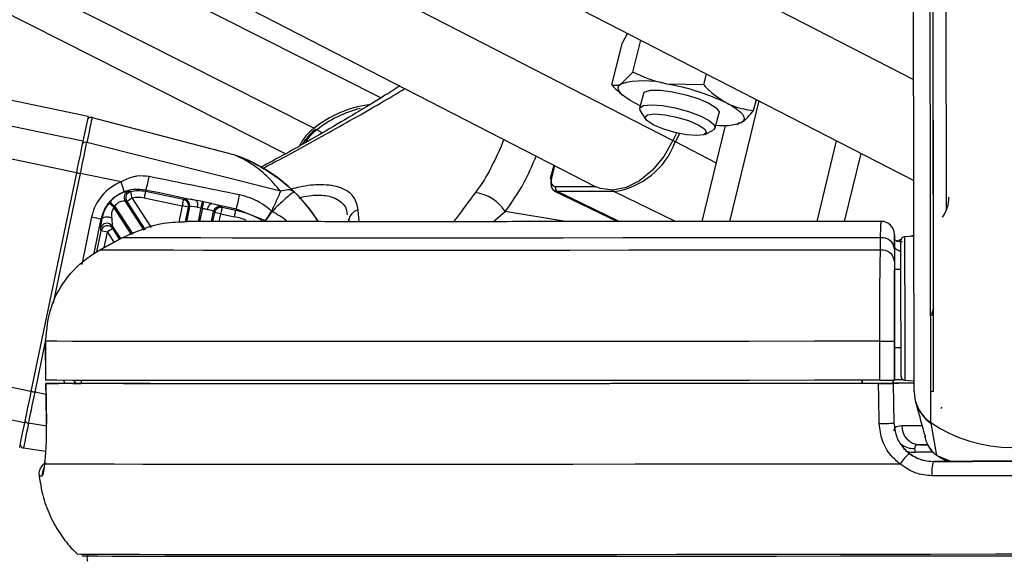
# Model space of a CAD drawing. Header units: millimetres. Extents: x 1471 to 17407, y 627 to 16320.
# Tile 22 of 74: x 6160 to 6311, y 5708 to 5791. Entities that reach past the tile are written whole.
import ezdxf

# ---------------------------------------------------------------- set-up
doc = ezdxf.new("R2010")
doc.units = ezdxf.units.MM
doc.header["$LTSCALE"] = 2
doc.layers.add('COMPONENT_GEOMETRY', color=7, linetype='Continuous')
doc.styles.add('SLDTEXTSTYLE0', font='TXT', dxfattribs={"width": 0.75})
doc.dimstyles.new('SLDDIMSTYLE0', dxfattribs={"dimtxt": 100, "dimasz": 6.604, "dimexe": 0, "dimexo": 0.0625, "dimgap": 25, "dimtad": 0, "dimtih": 1, "dimtoh": 1, "dimdec": 1, "dimrnd": 1e-09, "dimzin": 12, "dimdsep": 46, "dimtxsty": 'SLDTEXTSTYLE0', "dimsah": 1, "dimcen": 0.09, "dimadec": 0, "dimazin": 3, "dimtfac": 1, "dimtdec": 1, "dimtofl": 0, "dimtmove": 0, "dimatfit": 3, "dimfxl": 1, "dimfrac": 2, "dimtolj": 1, "dimtzin": 12, "dimarcsym": 0})

# ---------------------------------------------------------------- blocks, each defined once
blk = doc.blocks.new('_D_6')
at = {"layer": 'COMPONENT_GEOMETRY', "color": 7}
for p, q in [((7620.39, 5900.55), (7620.39, 3831.64)), ((7420.32, 3811.33), (7389.85, 3811.33)), ((7389.85, 3811.33), (7389.85, 3652.58)), ((7820.46, 3811.33), (7850.93, 3811.33)), ((7850.93, 3811.33), (7850.93, 3652.58)), ((7389.85, 3652.58), (7420.32, 3652.58)), ((7850.93, 3652.58), (7820.46, 3652.58)), ((7620.39, 1434.05), (7620.39, 3502.96)), ((3768.31, 1434.05), (7626.74, 1434.05))]:
    blk.add_line(p, q, dxfattribs=at)
for points in [[(7620.39, 5900.55), (7619.37, 5893.95), (7621.4, 5893.95)], [(7620.39, 1434.05), (7621.4, 1440.65), (7619.37, 1440.65)]]:
    blk.add_solid(points, dxfattribs=at)
at = {"layer": 'COMPONENT_GEOMETRY', "color": 7, "char_height": 100, "attachment_point": 1, "style": 'SLDTEXTSTYLE0'}
for s, insert in [('7\'3.92"', (7420.32, 3781.48)), ('2233.3', (7417.19, 3631.87))]:
    blk.add_mtext(s, dxfattribs=dict(at, insert=insert))

msp = doc.modelspace()

# ---------------------------------------------------------------- linework, layer by layer
at = {"color": 8, "linetype": 'Continuous', "lineweight": 25}
for p, q in [((6160.66, 5729.38), (5336.56, 5900.55)), ((6161.66, 5734.2), (5360.76, 5900.55)), ((6168.65, 5767.83), (5529.66, 5900.55)), ((6169.65, 5772.66), (5553.89, 5900.55)), ((6200.8, 5770.73), (5943.61, 5900.55)), ((6205.2, 5774.66), (5955.79, 5900.55)), ((6011.77, 5900.55), (6260.41, 5772.78)), ((6067.14, 5900.55), (6297.48, 5782.18)), ((6300.13, 5729.38), (6299.94, 5869.12)), ((6206.48, 5773.95), (6205.63, 5774.42)), ((6267.12, 5769.32), (6260.81, 5772.57)), ((6242.24, 5768.92), (6241.74, 5767.01)), ((6165.12, 5747.75), (6169.26, 5767.7)), ((6202.21, 5764.86), (6201.94, 5765.07)), ((6242.4, 5765.69), (6248.52, 5765.69)), ((6252.16, 5760.3), (6242.66, 5764.92)), ((6260.82, 5760.31), (6251.34, 5764.92)), ((6176.39, 5763.39), (6179.23, 5759.06)), ((6180.21, 5759.4), (6177.23, 5763.94)), ((6177.15, 5758.34), (6174.42, 5762.51)), ((6174.54, 5762.65), (6177.33, 5758.4)), ((6184.91, 5762.73), (6184.39, 5760.21)), ((6185.42, 5760.28), (6185.89, 5762.53)), ((6187.42, 5760.33), (6187.85, 5762.41)), ((6188.03, 5762.38), (6187.61, 5760.33)), ((6212.15, 5760.3), (6211.99, 5762.08)), ((6232.82, 5760.3), (6234.64, 5761.85)), ((6243.89, 5760.3), (6234.64, 5761.85)), ((6170.99, 5761.04), (6169.48, 5753.73)), ((6171.37, 5755.43), (6172.48, 5760.73)), ((6189.88, 5761.7), (6189.59, 5760.32)), ((6190.61, 5760.32), (6190.86, 5761.49)), ((6172.43, 5758.89), (6171.76, 5755.66)), ((6175.3, 5757.63), (6174.24, 5759.24)), ((6172.92, 5756.32), (6173.41, 5758.69)), ((6173.41, 5758.69), (6174.42, 5757.14)), ((6295.53, 5757.48), (6295.08, 5757.32)), ((6162.28, 5734.07), (6163.9, 5741.86)), ((6168.44, 5735.68), (6168.55, 5735.42)), ((6163.97, 5733.72), (6162.28, 5734.07)), ((6164.05, 5728.83), (6161.28, 5729.28)), ((6300.47, 5724.82), (6297.69, 5724.82)), ((6301.07, 5724.33), (6303.31, 5723.43)), ((6301.73, 5724), (6301.07, 5724.33))]:
    msp.add_line(p, q, dxfattribs=at)
at = {"color": 7, "linetype": 'Continuous', "lineweight": 25}
for p, q in [((6170.44, 5776.49), (5573.15, 5900.55)), ((6215.5, 5779.34), (5975.37, 5900.55)), ((5986.1, 5900.55), (6248.56, 5765.68)), ((6036.9, 5900.55), (6297.5, 5766.63)), ((6297.55, 5734.2), (6297.34, 5884.84)), ((6300.55, 5734.22), (6300.37, 5867.43)), ((6300.52, 5757.22), (6300.37, 5867.43)), ((6302.51, 5762.04), (6302.37, 5863.76)), ((6253.43, 5789.28), (6252.7, 5787.85)), ((6251.02, 5781.33), (6252.7, 5787.85)), ((6254.26, 5783.3), (6255.52, 5788.21)), ((6254.26, 5783.3), (6252.43, 5781.47)), ((6265.17, 5781.33), (6265.6, 5783.02)), ((6252.16, 5780.24), (6252.72, 5779.75)), ((6255.91, 5780.01), (6255.32, 5777.73)), ((6265.17, 5781.33), (6259.5, 5781.47)), ((6255.42, 5778.14), (6254.65, 5778.51)), ((6269.18, 5760.32), (6273.69, 5778.87)), ((6272.84, 5777.38), (6273.28, 5779.08)), ((6255.41, 5777.34), (6256.2, 5776.09)), ((6266.94, 5774.75), (6267.53, 5777.02)), ((6171.05, 5776.33), (6192.83, 5770.61)), ((6270.48, 5775.5), (6271.01, 5775.56)), ((6260.97, 5773.92), (6260.41, 5772.78)), ((6264.93, 5760.31), (6268.53, 5775.1)), ((6265.38, 5773.73), (6266.67, 5774.44)), ((6270.2, 5775.26), (6270.51, 5775.33)), ((6200.05, 5764.97), (6170.26, 5772.5)), ((6261.44, 5773.85), (6260.81, 5772.57)), ((6282.61, 5760.33), (6285.63, 5772.73)), ((6286.86, 5760.33), (6289.4, 5770.79)), ((6242.09, 5769), (6241.56, 5766.95)), ((6168.65, 5767.83), (6161.66, 5734.2)), ((6175.52, 5766.41), (6169.26, 5767.7)), ((6179.33, 5765.21), (6179.27, 5764.92)), ((6185.11, 5763.71), (6179.27, 5764.92)), ((6242.24, 5765.01), (6251.93, 5760.3)), ((6251.34, 5764.92), (6242.66, 5764.92)), ((6179.09, 5759.01), (6176.15, 5763.48)), ((6176.15, 5763.48), (6176.39, 5763.39)), ((6179.07, 5763.94), (6184.91, 5762.73)), ((6185.29, 5763.82), (6185.11, 5763.71)), ((6188.05, 5763.38), (6187.11, 5763.57)), ((6186.06, 5762.64), (6185.58, 5760.29)), ((6185.89, 5762.53), (6186.06, 5762.64)), ((6187.25, 5762.52), (6187.85, 5762.41)), ((6189.44, 5760.32), (6189.76, 5761.87)), ((6189.47, 5763.07), (6193.23, 5762.28)), ((6189.76, 5761.87), (6189.88, 5761.7)), ((6191.06, 5762.47), (6190.94, 5762.64)), ((6193.17, 5762.03), (6191.06, 5762.47)), ((6193.23, 5762.28), (6193.17, 5762.03)), ((6193.23, 5762.28), (6197.71, 5760.48)), ((6198.75, 5761.87), (6198.74, 5761.88)), ((6198.75, 5761.87), (6198.75, 5761.87)), ((6172.48, 5760.73), (6172.55, 5760.72)), ((6190.86, 5761.49), (6192.97, 5761.06)), ((6210.48, 5760.66), (6210.55, 5760.33)), ((6172.36, 5759.27), (6172.43, 5758.89)), ((6174.17, 5759.61), (6175.43, 5757.7)), ((6174.24, 5759.24), (6174.17, 5759.61)), ((6175.67, 5757.83), (6172.21, 5755.93)), ((6172.21, 5755.92), (6175.67, 5757.82)), ((6175.67, 5757.82), (6175.67, 5757.83)), ((6292.38, 5755.92), (6292.38, 5757.82)), ((6294.52, 5756.55), (6294.52, 5758.13)), ((6295.31, 5757.25), (6294.57, 5757.47)), ((6294.84, 5757.29), (6295.75, 5757.2)), ((6295.55, 5757.55), (6295.2, 5757.43)), ((6297.52, 5758.05), (6296.08, 5757.98)), ((6297.55, 5758.22), (6296.95, 5758.02)), ((6172.21, 5755.92), (6172.21, 5755.93)), ((6294.52, 5756.55), (6294.52, 5752.94)), ((6294.52, 5756.08), (6294.52, 5754.18)), ((6295.52, 5752.95), (6294.52, 5752.94)), ((6294.52, 5752.94), (6294.52, 5752.94)), ((6294.55, 5735.94), (6294.53, 5747.04)), ((6163.9, 5741.91), (6163.9, 5735.91)), ((6163.91, 5741.91), (6163.9, 5741.91)), ((6163.92, 5735.91), (6163.91, 5741.91)), ((6292.28, 5735.91), (6292.27, 5741.91)), ((6294.54, 5741.92), (6294.55, 5735.92)), ((6294.54, 5740.94), (6295.54, 5740.95)), ((6294.54, 5740.94), (6294.55, 5735.95)), ((6294.54, 5740.94), (6294.55, 5735.96)), ((6163.9, 5735.91), (6163.92, 5735.91)), ((6163.94, 5735.41), (6164.04, 5729.24)), ((6163.95, 5735.41), (6163.96, 5735.41)), ((6169.39, 5735.42), (6165.93, 5735.42)), ((6168.1, 5735.42), (6169.39, 5735.42)), ((6169.38, 5735.92), (6169.39, 5735.41)), ((6289.55, 5735.92), (6289.55, 5735.42)), ((6289.55, 5735.42), (6289.55, 5735.91)), ((6294.34, 5735.44), (6289.96, 5735.43)), ((6289.96, 5735.42), (6289.96, 5735.43)), ((6289.96, 5735.43), (6289.96, 5735.42)), ((6294.33, 5735.92), (6294.34, 5735.44)), ((6294.34, 5735.45), (6294.33, 5735.92)), ((6294.34, 5735.45), (6294.34, 5735.46)), ((6294.34, 5735.46), (6294.45, 5729.31)), ((6294.34, 5735.44), (6294.34, 5735.42)), ((6294.34, 5735.42), (6294.45, 5729.31)), ((6294.55, 5735.96), (6294.55, 5735.95)), ((6294.55, 5735.94), (6294.55, 5735.92)), ((6296.11, 5735.92), (6297.55, 5735.84)), ((6297.78, 5732.6), (6298.22, 5730.94)), ((6164.05, 5729.24), (6164.04, 5729.24)), ((6294.45, 5729.31), (6294.45, 5729.32)), ((6301.07, 5724.33), (6300.15, 5729.28)), ((6299.13, 5727.63), (6299.15, 5727.56)), ((6299.21, 5727.23), (6299.31, 5726.86)), ((6163.94, 5724.95), (6160.49, 5725.48)), ((6298.37, 5725.97), (6299.69, 5725.98)), ((6297.62, 5725.41), (6297.69, 5724.82)), ((6301.29, 5724.22), (6301.7, 5723.92)), ((6163.77, 5723.02), (6163.77, 5723.34)), ((6300.46, 5723.43), (6300.46, 5723.43))]:
    msp.add_line(p, q, dxfattribs=at)
at = {"color": 7, "linetype": 'Continuous', "lineweight": 25, "flags": 128}
for points in [[(6254.65, 5778.51), (6253.84, 5778.96), (6253.17, 5779.4), (6252.64, 5779.82), (6252.27, 5780.22), (6252.06, 5780.59), (6252.02, 5780.93), (6252.14, 5781.22), (6252.43, 5781.47)], [(6255.91, 5780.01), (6256.14, 5780.29), (6257.05, 5780.53), (6258.53, 5780.53), (6260.38, 5780.29), (6262.4, 5779.83), (6264.34, 5779.22), (6265.96, 5778.51), (6267.07, 5777.81), (6267.53, 5777.2), (6267.53, 5777.02)], [(6268.79, 5778.51), (6269.59, 5778.07), (6270.27, 5777.63), (6270.79, 5777.21), (6271.16, 5776.81), (6271.37, 5776.44), (6271.42, 5776.1), (6271.29, 5775.8), (6271.01, 5775.56)], [(6255.41, 5777.34), (6255.35, 5777.81), (6255.93, 5778.16), (6257.14, 5778.29)], [(6257.14, 5778.29), (6258.84, 5778.16), (6260.8, 5777.81), (6262.81, 5777.26), (6264.62, 5776.6), (6266, 5775.88), (6266.8, 5775.21), (6266.91, 5774.67), (6266.67, 5774.44)], [(6170.44, 5776.49), (6170.44, 5776.49), (6170.39, 5776.24), (6170.24, 5775.51), (6169.99, 5774.3), (6169.65, 5772.66)], [(6171.05, 5776.33), (6171.04, 5776.27), (6171, 5776.08), (6170.94, 5775.77), (6170.85, 5775.35), (6170.74, 5774.8), (6170.6, 5774.14), (6170.44, 5773.38), (6170.26, 5772.5)], [(6257.61, 5776.87), (6259.18, 5776.74), (6261.01, 5776.38), (6262.82, 5775.84), (6264.32, 5775.2), (6265.3, 5774.56), (6265.61, 5774.02), (6265.19, 5773.65), (6264.11, 5773.53), (6262.54, 5773.65), (6260.72, 5774.02), (6258.91, 5774.56), (6257.41, 5775.2), (6256.43, 5775.84), (6256.12, 5776.38), (6256.54, 5776.74), (6257.61, 5776.87)], [(6169.65, 5772.66), (6169.56, 5772.22), (6169.45, 5771.72), (6169.34, 5771.16), (6169.21, 5770.55), (6169.08, 5769.91), (6168.94, 5769.23), (6168.79, 5768.54), (6168.65, 5767.83)], [(6169.26, 5767.7), (6169.41, 5768.41), (6169.55, 5769.1), (6169.69, 5769.77), (6169.83, 5770.41), (6169.95, 5771.01), (6170.07, 5771.57), (6170.17, 5772.07), (6170.26, 5772.5)], [(6260.41, 5772.78), (6259.03, 5770.34), (6257.3, 5768.24), (6255.32, 5766.6), (6253.24, 5765.54), (6251.18, 5765.13), (6249.27, 5765.38), (6248.56, 5765.68)], [(6241.72, 5766.81), (6241.65, 5766.85), (6241.6, 5766.88), (6241.57, 5766.92), (6241.56, 5766.95), (6241.56, 5766.95)], [(6177.23, 5763.94), (6177.19, 5764.12), (6177.15, 5764.3), (6177.12, 5764.47), (6177.09, 5764.61), (6177.06, 5764.73), (6177.04, 5764.83), (6177.03, 5764.89), (6177.02, 5764.91)], [(6179.27, 5764.92), (6179.27, 5764.89), (6179.25, 5764.83), (6179.24, 5764.74), (6179.21, 5764.62), (6179.18, 5764.47), (6179.15, 5764.31), (6179.11, 5764.13), (6179.07, 5763.94)], [(6185.11, 5763.71), (6185.11, 5763.68), (6185.09, 5763.62), (6185.07, 5763.53), (6185.05, 5763.4), (6185.02, 5763.26), (6184.98, 5763.09), (6184.95, 5762.91), (6184.91, 5762.73)], [(6187.85, 5762.41), (6187.89, 5762.59), (6187.92, 5762.76), (6187.95, 5762.92), (6187.98, 5763.06), (6188.01, 5763.18), (6188.03, 5763.28), (6188.04, 5763.35), (6188.05, 5763.38)], [(6188.03, 5762.38), (6188.07, 5762.55), (6188.1, 5762.72), (6188.13, 5762.88), (6188.16, 5763.02), (6188.19, 5763.14), (6188.21, 5763.24), (6188.22, 5763.31), (6188.23, 5763.35)], [(6188.23, 5763.35), (6188.19, 5763.36), (6188.05, 5763.38)], [(6187.85, 5762.41), (6187.99, 5762.39), (6188.03, 5762.38)], [(6188.82, 5762.19), (6188.87, 5762.37), (6188.94, 5762.54), (6189.01, 5762.7), (6189.1, 5762.84), (6189.19, 5762.94), (6189.28, 5763.02), (6189.38, 5763.06), (6189.47, 5763.07)], [(6191.06, 5762.47), (6191.05, 5762.44), (6191.04, 5762.38), (6191.02, 5762.29), (6191, 5762.17), (6190.97, 5762.02), (6190.93, 5761.86), (6190.89, 5761.68), (6190.86, 5761.49)], [(6192.97, 5761.06), (6193.01, 5761.24), (6193.04, 5761.42), (6193.08, 5761.58), (6193.11, 5761.73), (6193.13, 5761.85), (6193.15, 5761.94), (6193.17, 5762), (6193.17, 5762.03)], [(6172.55, 5760.72), (6172.62, 5760.83), (6172.75, 5760.93), (6172.92, 5761), (6173.13, 5761.04), (6173.37, 5761.05), (6173.62, 5761.02), (6173.86, 5760.96), (6174.08, 5760.88)], [(6292.38, 5757.82), (6282.15, 5757.81), (6272.1, 5757.8), (6262.27, 5757.8), (6252.73, 5757.79), (6243.53, 5757.78), (6234.71, 5757.78), (6226.34, 5757.77), (6218.45, 5757.77), (6211.1, 5757.77), (6204.32, 5757.77), (6198.15, 5757.78), (6192.63, 5757.78), (6187.78, 5757.79), (6183.64, 5757.8), (6180.23, 5757.8), (6177.57, 5757.81), (6175.67, 5757.82)], [(6295.53, 5749.07), (6295.52, 5751.64), (6295.52, 5753.89), (6295.52, 5755.67), (6295.52, 5756.85), (6295.52, 5757.36), (6295.52, 5757.38)], [(6292.38, 5755.92), (6282.42, 5755.91), (6272.61, 5755.9), (6263, 5755.89), (6253.65, 5755.89), (6244.6, 5755.88), (6235.89, 5755.88), (6227.58, 5755.87), (6219.7, 5755.87), (6212.29, 5755.87), (6205.39, 5755.87), (6199.04, 5755.87), (6193.27, 5755.88), (6188.1, 5755.88), (6183.57, 5755.89), (6179.7, 5755.89), (6176.5, 5755.9), (6174, 5755.91), (6172.21, 5755.92)], [(6294.53, 5747.04), (6294.53, 5748.2), (6294.53, 5749.31), (6294.53, 5750.33), (6294.53, 5751.22), (6294.52, 5751.95), (6294.52, 5752.49), (6294.52, 5752.83), (6294.52, 5752.94)], [(6295.52, 5752.95), (6295.52, 5753.28), (6295.52, 5753.55)], [(6295.54, 5736.52), (6295.54, 5736.73), (6295.54, 5737.63), (6295.54, 5739.16), (6295.54, 5741.22), (6295.54, 5743.68), (6295.53, 5746.35), (6295.53, 5749.07)], [(6292.27, 5741.91), (6282.16, 5741.9), (6272.19, 5741.89), (6262.41, 5741.88), (6252.86, 5741.88), (6243.59, 5741.87), (6234.65, 5741.86), (6226.07, 5741.86), (6217.89, 5741.86), (6210.16, 5741.86), (6202.91, 5741.86), (6196.17, 5741.86), (6189.97, 5741.86), (6184.34, 5741.86), (6179.32, 5741.87), (6174.92, 5741.88), (6171.16, 5741.88), (6168.07, 5741.89), (6165.65, 5741.9), (6163.91, 5741.91)], [(6295.54, 5740.35), (6295.54, 5740.49), (6295.54, 5740.95)], [(6292.28, 5735.91), (6282.16, 5735.9), (6272.2, 5735.89), (6262.41, 5735.88), (6252.87, 5735.88), (6243.6, 5735.87), (6234.66, 5735.86), (6226.08, 5735.86), (6217.9, 5735.86), (6210.17, 5735.86), (6202.91, 5735.86), (6196.17, 5735.86), (6189.98, 5735.86), (6184.35, 5735.86), (6179.33, 5735.87), (6174.93, 5735.88), (6171.17, 5735.88), (6168.07, 5735.89), (6165.65, 5735.9), (6163.92, 5735.91)], [(6164.05, 5729.24), (6163.99, 5733.24), (6163.95, 5735.41)], [(6292.06, 5735.41), (6281.42, 5735.4), (6270.94, 5735.39), (6260.67, 5735.38), (6250.68, 5735.37), (6241, 5735.37), (6231.7, 5735.36), (6222.81, 5735.36), (6214.39, 5735.36), (6206.48, 5735.36), (6199.12, 5735.36), (6192.35, 5735.36), (6186.2, 5735.36), (6180.71, 5735.37), (6175.9, 5735.37), (6171.8, 5735.38), (6168.43, 5735.39), (6165.81, 5735.4), (6163.95, 5735.41)], [(6289.96, 5735.42), (6279.9, 5735.41), (6270.01, 5735.4), (6260.33, 5735.39), (6250.9, 5735.38), (6241.78, 5735.37), (6233, 5735.37), (6224.61, 5735.37), (6216.65, 5735.36), (6209.17, 5735.36), (6202.19, 5735.36), (6195.75, 5735.37), (6189.88, 5735.37), (6184.62, 5735.37), (6179.98, 5735.38), (6175.99, 5735.39), (6172.67, 5735.4), (6170.04, 5735.41), (6168.1, 5735.42)], [(6292.18, 5729.24), (6292.1, 5733.24), (6292.06, 5735.41)], [(6294.34, 5735.48), (6295.13, 5735.48), (6297.58, 5735.49)], [(6161.66, 5734.2), (6161.51, 5733.49), (6161.37, 5732.8), (6161.23, 5732.13), (6161.09, 5731.48), (6160.97, 5730.88), (6160.85, 5730.32), (6160.75, 5729.82), (6160.66, 5729.38)], [(6161.28, 5729.28), (6161.37, 5729.72), (6161.48, 5730.21), (6161.59, 5730.77), (6161.72, 5731.37), (6161.85, 5732.01), (6161.99, 5732.68), (6162.13, 5733.37), (6162.28, 5734.07)], [(6160.66, 5729.38), (6160.32, 5727.74), (6160.07, 5726.55), (6159.92, 5725.82), (6159.87, 5725.58)], [(6161.28, 5729.28), (6161.1, 5728.41), (6160.94, 5727.65), (6160.81, 5726.99), (6160.69, 5726.45), (6160.6, 5726.03), (6160.54, 5725.72), (6160.5, 5725.54), (6160.49, 5725.48)], [(6299.59, 5725.98), (6299.03, 5725.98), (6298.37, 5725.97)], [(6295.38, 5723.02), (6284.93, 5723.01), (6274.62, 5723), (6264.5, 5722.99), (6254.62, 5722.98), (6245.02, 5722.97), (6235.76, 5722.96), (6226.88, 5722.96), (6218.43, 5722.96), (6210.45, 5722.96), (6202.98, 5722.96), (6196.05, 5722.96), (6189.7, 5722.96), (6183.97, 5722.96), (6178.87, 5722.97), (6174.44, 5722.98), (6170.7, 5722.99), (6167.66, 5723), (6165.35, 5723.01), (6163.77, 5723.02)], [(6300.46, 5723.43), (6303.48, 5723.43), (6306.51, 5723.43), (6309.53, 5723.44), (6312.56, 5723.44), (6315.59, 5723.45), (6318.62, 5723.45), (6321.64, 5723.45), (6324.67, 5723.46)], [(6324.67, 5723.46), (6321.64, 5723.46), (6318.62, 5723.45), (6315.59, 5723.45), (6312.56, 5723.44), (6309.53, 5723.44), (6306.51, 5723.44), (6303.48, 5723.43), (6300.46, 5723.43)], [(6324.83, 5721.24), (6321.77, 5721.24), (6318.7, 5721.23), (6315.64, 5721.23), (6312.57, 5721.22), (6309.5, 5721.22), (6306.43, 5721.21), (6303.36, 5721.21), (6300.3, 5721.21)], [(6320.11, 5709.14), (6310.07, 5709.13), (6300.05, 5709.12), (6290.09, 5709.11), (6280.23, 5709.1), (6270.54, 5709.09), (6261.05, 5709.08), (6251.81, 5709.07), (6242.86, 5709.06), (6234.26, 5709.06), (6226.04, 5709.06), (6218.24, 5709.05), (6210.89, 5709.05), (6204.05, 5709.05), (6197.73, 5709.06), (6191.97, 5709.06), (6186.8, 5709.06), (6182.25, 5709.07), (6178.33, 5709.08), (6175.06, 5709.09), (6172.46, 5709.1), (6170.54, 5709.11), (6169.32, 5709.12), (6168.8, 5709.13), (6168.77, 5709.13)], [(6316.37, 5708.85), (6306.27, 5708.84), (6296.2, 5708.83), (6286.21, 5708.82), (6276.36, 5708.81), (6266.68, 5708.8), (6257.23, 5708.79), (6248.06, 5708.78), (6239.21, 5708.78), (6230.73, 5708.77), (6222.65, 5708.77), (6215.02, 5708.77), (6207.88, 5708.77), (6201.26, 5708.77), (6195.2, 5708.77), (6189.71, 5708.78), (6184.84, 5708.78), (6180.61, 5708.79), (6177.04, 5708.8), (6174.14, 5708.81), (6171.93, 5708.82), (6170.42, 5708.83), (6169.61, 5708.84), (6169.48, 5708.85)]]:
    msp.add_lwpolyline(points, dxfattribs=at)
at = {"color": 8, "linetype": 'Continuous', "lineweight": 25, "flags": 128}
for points in [[(6241.56, 5766.95), (6241.58, 5766.98), (6241.61, 5766.99), (6241.67, 5767.01), (6241.74, 5767.01)], [(6296.08, 5757.98), (6296.08, 5757.96), (6296.09, 5757.42), (6296.09, 5756.17), (6296.09, 5754.29), (6296.09, 5751.91), (6296.1, 5749.19)], [(6296.1, 5749.19), (6296.1, 5746.32), (6296.1, 5743.49), (6296.11, 5740.9), (6296.11, 5738.72), (6296.11, 5737.1), (6296.11, 5736.15), (6296.11, 5735.92)], [(6300.25, 5734.2), (6300.4, 5734.21), (6300.55, 5734.22)], [(6301.67, 5731.55), (6301.75, 5731.68), (6301.84, 5731.81)], [(6295.66, 5728.92), (6296.55, 5728.92), (6297.65, 5728.93), (6298.76, 5728.93)], [(6296.59, 5724.93), (6297.09, 5724.83), (6297.69, 5724.82)]]:
    msp.add_lwpolyline(points, dxfattribs=at)
at = {"color": 7, "linetype": 'Continuous', "lineweight": 25}
for centre, radius, start, end in [((6255.96, 5768.89), 13.07, 74.3063, 105.6937), ((6253.48, 5746.51), 35.47, 64.4415, 80.2408), ((6215.95, 5761.27), 17.17, 97.8874, 128.774), ((6217, 5759.87), 18.46, 104.7376, 128.0081), ((6170.9, 5775.75), 0.6, 75.266, 168.266), ((6268.21, 5783.33), 8.26, 261.912, 289.8126), ((6210.18, 5768.26), 8.11, 127.887, 151.9302), ((6205.48, 5774.23), 0.242, 51.7032, 116.2409), ((6170.07, 5771.97), 0.561, 70.6155, 161.678), ((6249.68, 5776.66), 11.85, 278.0341, 339.8301), ((6191.55, 5765.77), 5, 70.0648, 75.266), ((6193.94, 5887.31), 122.12, 258.0463, 258.3426), ((6166.32, 5762.4), 10.03, 14.6452, 23.5162), ((6168.5, 5769), 11.48, 340.7254, 351.2111), ((6176.99, 5764.03), 1, 104.9586, 212.986), ((6177.24, 5763.93), 1, 102.2984, 212.9665), ((6178.16, 5759.56), 5.47, 78.266, 101.9989), ((6243.04, 5765.48), 0.681, 161.8808, 235.4408), ((6178.16, 5759.55), 5.76, 139.3855, 141.7003), ((5995.45, 5554.16), 274.85, 49.337, 49.545), ((6314.52, 5554.23), 250.65, 123.2129, 123.4413), ((6178.16, 5759.56), 4.47, 78.266, 101.9989), ((6184.9, 5762.73), 1, 348.4475, 78.0845), ((6185.08, 5762.84), 1, 348.4475, 78.0845), ((6186.23, 5762.93), 1.1, 338.4276, 35.9009), ((6182.05, 5766.19), 11.84, 340.747, 351.399), ((6229.13, 5758.28), 6.56, 32.9391, 82.0309), ((6297.7, 5764.04), 5.21, 324.3248, 0.0309), ((6009.45, 5553.99), 265.89, 51.6502, 51.8652), ((6178.16, 5759.55), 4.76, 139.3855, 141.7003), ((6141.65, 5553.31), 213.84, 78.0606, 78.3283), ((6190.74, 5761.66), 1, 78.4464, 168.0856), ((6190.86, 5761.49), 1, 78.4464, 168.0856), ((6190.43, 5748.84), 13.47, 59.6505, 78.266), ((6212.35, 5760.32), 1.8, 101.7466, 179.7495), ((6236.22, 6073.41), 319.11, 258.2055, 258.4773), ((6147.22, 5552.56), 213.44, 78.2036, 78.4716), ((6292.52, 5758.34), 2, 0.0366, 90.299), ((6173.34, 5759.06), 1, 33.8821, 167.6499), ((6173.41, 5758.68), 1, 33.8821, 167.6499), ((6129.77, 5549.76), 213.44, 78.2036, 78.4716), ((6310.4, 5550.29), 249.4, 123.0902, 123.3194), ((6292.62, 5755.93), 1.91, 4.4305, 97.25), ((6296.12, 5757.38), 0.6, 93.077, 180.077), ((6292.62, 5754.03), 1.91, 4.4265, 97.164), ((6292.3, 6181.64), 439.72, 269.9964, 270.2922), ((6296.14, 5736.52), 0.6, 180.077, 267.077), ((6292.3, 6175.64), 439.72, 269.9964, 270.2922), ((6297.77, 5356.19), 379.29, 90.029, 90.5187), ((6296.09, 5609.13), 126.84, 90.0892, 90.697), ((6303.39, 5734.23), 5.84, 180.2646, 236.0385), ((6303.42, 5734.12), 5.84, 195.1197, 235.9386), ((6161.32, 5729.84), 0.561, 174.7892, 265.8794), ((6292.13, 5765), 35.76, 270.0836, 273.7253), ((6298.52, 5728.83), 2.86, 178.174, 266.9501), ((6312.53, 5747.7), 22.12, 235.8922, 304.2619), ((6160.58, 5726.08), 0.6, 168.266, 261.266), ((6301.37, 5719.19), 7.1, 129.775, 147.3861), ((6307.44, 5721.81), 7.16, 166.9415, 184.8132)]:
    msp.add_arc(centre, radius, start, end, dxfattribs=at)
at = {"color": 8, "linetype": 'Continuous', "lineweight": 25}
for centre, radius, start, end in [((6210.37, 5768.27), 7.76, 127.6036, 146.4174), ((6256.33, 5763.76), 9.89, 63.0435, 65.6437), ((6184.73, 5746.97), 25, 32.2941, 70.0648), ((6251.56, 5765.33), 0.467, 206.8273, 242.1705), ((6190.43, 5748.84), 12.47, 69.5275, 78.266), ((6306.3, 5744.83), 6.16, 159.3123, 169.7175), ((6187.91, 5858.26), 126.8, 258.0535, 258.3388), ((6297.46, 5728.54), 3.13, 232.1985, 273.0554), ((6163.34, 5727.34), 6.13, 265.8495, 270.5601), ((6165.39, 5721.43), 2.01, 154.4449, 186.2759)]:
    msp.add_arc(centre, radius, start, end, dxfattribs=at)
at = {"color": 7, "linetype": 'Continuous', "lineweight": 25}
for centre, major_axis, ratio, start_param, end_param in [((6178.22, 5759.54), (5.87, 4.47), 0.99993, 1.29552, 2.286185), ((6243.13, 5766.81), (0.9, 1.79), 0.665803, 1.895436, 3.466232), ((6242.73, 5767.01), (0.64, 1.25), 0.664507, 1.899791, 3.470588), ((6184.73, 5746.98), (-15.94, 19.26), 0.999944, 4.590833, 4.818035), ((6184.73, 5746.96), (19.51, 15.63), 0.999943, 6.178451, 6.404553), ((6188.02, 5763.24), (2.74, -0.57), 0.051092, 1.919265, 3.088958), ((6187.82, 5762.26), (1.76, -0.37), 0.080207, 1.919263, 3.088957), ((6188, 5762.23), (1.76, -0.37), 0.080207, 0.052084, 1.103057), ((6188.2, 5763.2), (2.74, -0.57), 0.051092, 0.052085, 1.103058), ((6173.17, 5763.13), (0.8, 3.88), 0.036816, 2.249904, 3.053072), ((6174.15, 5762.93), (-0.04, 3.33), 0.03363, 2.234336, 3.037504)]:
    msp.add_ellipse(centre, major_axis=major_axis, ratio=ratio, start_param=start_param, end_param=end_param, dxfattribs=at)
at = {"color": 8, "linetype": 'Continuous', "lineweight": 25}
msp.add_ellipse((6173.75, 5738), major_axis=(5.87, 4.47), ratio=0.99993, start_param=2.779209, end_param=2.847382, dxfattribs=at)
at = {"color": 7, "linetype": 'Continuous', "lineweight": 25}
for points, knots in [([(6259.5, 5781.47), (6259.37, 5781.5), (6257.53, 5781.84), (6255.83, 5782.6), (6254.26, 5783.3)], [0, 0, 0, 0, 0.070201, 1, 1, 1, 1]), ([(6218.43, 5781.16), (6217.6, 5780.64), (6214.09, 5778.44), (6207.75, 5774.64), (6201.25, 5770.92), (6197.82, 5769.09), (6197.03, 5768.66)], [0, 0, 0, 0, 0.131293, 0.555651, 0.897304, 1, 1, 1, 1]), ([(6252.43, 5781.47), (6252.39, 5781.45), (6251.84, 5781.13), (6251.42, 5781.23), (6251.02, 5781.33)], [0, 0, 0, 0, 0.070201, 1, 1, 1, 1]), ([(6251.02, 5781.33), (6251.31, 5781.02), (6251.69, 5780.61), (6252.11, 5780.32), (6252.22, 5780.25)], [0, 0, 0, 0, 0.750551, 1, 1, 1, 1]), ([(6265.17, 5781.33), (6265.46, 5781.03), (6266.58, 5779.9), (6267.85, 5779.1), (6268.79, 5778.51)], [0, 0, 0, 0, 0.2575513, 1, 1, 1, 1]), ([(6268.79, 5778.51), (6269.14, 5778.35), (6270.45, 5777.73), (6271.83, 5777.53), (6272.84, 5777.38)], [0, 0, 0, 0, 0.268634, 1, 1, 1, 1]), ([(6271.01, 5775.56), (6271.05, 5775.58), (6271.6, 5775.93), (6272.24, 5776.68), (6272.84, 5777.38)], [0, 0, 0, 0, 0.070201, 1, 1, 1, 1]), ([(6171.05, 5776.32), (6171.03, 5776.33), (6170.96, 5776.36), (6170.89, 5776.35), (6170.84, 5776.34)], [0, 0, 0, 0, 0.346428, 1, 1, 1, 1]), ([(6205.38, 5774.45), (6205.13, 5774.25), (6204.59, 5773.82), (6204.17, 5773.22), (6203.94, 5772.9)], [0, 0, 0, 0, 0.465582, 1, 1, 1, 1]), ([(6203.94, 5772.9), (6203.77, 5772.72), (6203.57, 5772.52), (6203.45, 5772.26), (6203.44, 5772.22)], [0, 0, 0, 0, 0.880951, 1, 1, 1, 1]), ([(6200.05, 5764.97), (6199.37, 5765.79), (6197.97, 5767.44), (6195.61, 5769.26), (6193.68, 5770.26), (6192.88, 5770.58), (6192.84, 5770.6), (6192.83, 5770.61)], [0, 0, 0, 0, 0.290534, 0.587114, 0.890416, 0.958459, 1, 1, 1, 1]), ([(6193.26, 5770.47), (6193.28, 5770.46), (6193.34, 5770.44), (6194.46, 5770.02), (6196.7, 5768.97), (6199.71, 5767.11), (6201.42, 5765.56), (6202.21, 5764.84)], [0, 0, 0, 0, 0.0346159, 0.0965564, 0.4099111, 0.7262729, 1, 1, 1, 1]), ([(6179.84, 5767.24), (6179.21, 5767.31), (6178.38, 5767.39), (6176.91, 5767.1), (6176.12, 5766.71), (6175.52, 5766.41)], [0, 0, 0, 0, 0.4178675, 0.5540042, 1, 1, 1, 1]), ([(6193.75, 5764.41), (6191.4, 5764.89), (6186.77, 5765.83), (6182.13, 5766.78), (6179.84, 5767.24)], [0, 0, 0, 0, 0.506743, 1, 1, 1, 1]), ([(6172.48, 5760.73), (6172.63, 5761.25), (6172.97, 5762.4), (6174.13, 5763.87), (6175.29, 5764.64), (6175.95, 5764.91), (6176.02, 5764.94)], [0, 0, 0, 0, 0.282757, 0.621971, 0.961556, 1, 1, 1, 1]), ([(6176.74, 5765), (6176.68, 5765), (6176.62, 5765), (6176.32, 5764.94), (6175.87, 5764.81), (6175.06, 5764.42), (6174.32, 5763.88), (6173.93, 5763.46), (6173.79, 5763.3)], [0, 0, 0, 0, 0.176851, 0.200728, 0.411181, 0.640898, 0.865876, 1, 1, 1, 1]), ([(6176.02, 5764.94), (6176.49, 5765.09), (6177.57, 5765.43), (6178.69, 5765.29), (6179.33, 5765.21)], [0, 0, 0, 0, 0.429774, 1, 1, 1, 1]), ([(6177.02, 5764.91), (6176.95, 5764.93), (6176.86, 5764.96), (6176.76, 5764.99), (6176.74, 5765)], [0, 0, 0, 0, 0.6987569, 1, 1, 1, 1]), ([(6179.33, 5765.21), (6181.83, 5764.68), (6184.42, 5764.14), (6187.01, 5763.59), (6187.11, 5763.57)], [0, 0, 0, 0, 0.961066, 1, 1, 1, 1]), ([(6200.05, 5764.97), (6199.97, 5764.76), (6199.8, 5764.35), (6199.43, 5763.54), (6199.04, 5762.72), (6198.78, 5762.18), (6198.66, 5761.93)], [0, 0, 0, 0, 0.261822, 0.541742, 0.790389, 1, 1, 1, 1]), ([(6202.21, 5764.84), (6202.12, 5764.82), (6201.95, 5764.79), (6201.2, 5764.18), (6200.42, 5763.49), (6199.66, 5762.77), (6199.09, 5762.2), (6198.75, 5761.87)], [0, 0, 0, 0, 0.2607657, 0.5213425, 0.6697109, 0.806506, 1, 1, 1, 1]), ([(6202.21, 5764.84), (6202.06, 5764.94), (6201.79, 5765.14), (6201.08, 5765.25), (6200.45, 5765.07), (6200.05, 5764.97)], [0, 0, 0, 0, 0.297002, 0.564348, 1, 1, 1, 1]), ([(6202.21, 5764.86), (6202.2, 5764.86), (6202.19, 5764.87), (6202.17, 5764.89), (6202.17, 5764.9)], [0, 0, 0, 0, 0.555811, 1, 1, 1, 1]), ([(6174.54, 5762.65), (6174.61, 5762.75), (6174.78, 5762.99), (6175.02, 5763.18), (6175.32, 5763.36), (6175.65, 5763.48), (6176.02, 5763.51), (6176.11, 5763.49), (6176.15, 5763.48)], [0, 0, 0, 0, 0.126105, 0.309471, 0.335328, 0.559761, 0.7806, 1, 1, 1, 1]), ([(6189.47, 5763.07), (6189.36, 5763.1), (6188.95, 5763.19), (6188.53, 5763.28), (6188.23, 5763.35)], [0, 0, 0, 0, 0.27439, 1, 1, 1, 1]), ([(6198.66, 5761.93), (6198.55, 5762.03), (6197.57, 5762.88), (6195.94, 5763.86), (6194.29, 5764.28), (6193.75, 5764.41)], [0, 0, 0, 0, 0.082284, 0.700826, 1, 1, 1, 1]), ([(6173.64, 5763.12), (6173.41, 5762.79), (6172.91, 5762.07), (6172.65, 5761.22), (6172.56, 5760.76), (6172.55, 5760.72)], [0, 0, 0, 0, 0.433581, 0.948025, 1, 1, 1, 1]), ([(6174.08, 5760.88), (6174.08, 5760.91), (6174.07, 5761.22), (6174.1, 5761.78), (6174.33, 5762.29), (6174.42, 5762.51)], [0, 0, 0, 0, 0.05666, 0.592144, 1, 1, 1, 1]), ([(6188.03, 5762.38), (6188.23, 5762.33), (6188.51, 5762.27), (6188.75, 5762.21), (6188.82, 5762.19)], [0, 0, 0, 0, 0.718824, 1, 1, 1, 1]), ([(6197.71, 5760.48), (6197.72, 5760.49), (6197.74, 5760.5), (6197.8, 5760.6), (6197.9, 5760.74), (6198.02, 5760.92), (6198.16, 5761.14), (6198.32, 5761.39), (6198.49, 5761.66), (6198.61, 5761.84), (6198.66, 5761.93)], [0, 0, 0, 0, 0.124998, 0.249996, 0.374995, 0.499995, 0.624995, 0.749996, 0.874998, 1, 1, 1, 1]), ([(6197.74, 5760.46), (6197.75, 5760.47), (6197.77, 5760.48), (6197.85, 5760.57), (6197.95, 5760.7), (6198.08, 5760.88), (6198.23, 5761.09), (6198.39, 5761.34), (6198.57, 5761.6), (6198.68, 5761.78), (6198.74, 5761.88)], [0, 0, 0, 0, 0.124828, 0.250025, 0.374561, 0.499788, 0.624527, 0.749447, 0.874639, 1, 1, 1, 1]), ([(6197.74, 5760.46), (6197.75, 5760.47), (6197.78, 5760.48), (6197.88, 5760.59), (6198.08, 5760.86), (6198.34, 5761.25), (6198.57, 5761.6), (6198.69, 5761.78), (6198.75, 5761.87)], [0, 0, 0, 0, 0.125404, 0.251009, 0.500013, 0.749024, 0.87463, 1, 1, 1, 1]), ([(6197.75, 5760.45), (6197.76, 5760.46), (6197.78, 5760.47), (6197.86, 5760.56), (6197.96, 5760.69), (6198.09, 5760.87), (6198.24, 5761.09), (6198.41, 5761.33), (6198.58, 5761.6), (6198.69, 5761.78), (6198.75, 5761.87)], [0, 0, 0, 0, 0.125001, 0.250002, 0.375002, 0.500002, 0.625002, 0.750002, 0.875001, 1, 1, 1, 1]), ([(6198.74, 5761.88), (6198.71, 5761.89), (6198.69, 5761.91), (6198.66, 5761.93), (6198.66, 5761.93)], [0, 0, 0, 0, 0.998679, 1, 1, 1, 1]), ([(6175.67, 5757.82), (6177.78, 5758.77), (6181, 5760.2), (6184.48, 5760.27), (6185.68, 5760.3)], [0, 0, 0, 0, 0.6574213, 1, 1, 1, 1]), ([(6292.51, 5760.34), (6291.7, 5760.34), (6287.92, 5760.34), (6281.24, 5760.33), (6272.57, 5760.32), (6264.1, 5760.31), (6255.87, 5760.31), (6247.92, 5760.3), (6240.28, 5760.3), (6233, 5760.3), (6226.11, 5760.29), (6219.64, 5760.29), (6213.63, 5760.29), (6208.11, 5760.3), (6203.11, 5760.3), (6198.64, 5760.3), (6194.74, 5760.31), (6191.41, 5760.32), (6188.71, 5760.32), (6186.76, 5760.33), (6185.99, 5760.34), (6185.68, 5760.34)], [0, 0, 0, 0, 0.015224, 0.070933, 0.126649, 0.182365, 0.238079, 0.293792, 0.349503, 0.405212, 0.460918, 0.516619, 0.572314, 0.628001, 0.683675, 0.739329, 0.794954, 0.850524, 0.905995, 0.96125, 1, 1, 1, 1]), ([(6197.71, 5760.48), (6197.71, 5760.48), (6197.72, 5760.47), (6197.73, 5760.47), (6197.74, 5760.46), (6197.74, 5760.46)], [0, 0, 0, 0, 0.278411, 0.556846, 1, 1, 1, 1]), ([(6197.74, 5760.46), (6197.74, 5760.46), (6197.74, 5760.46), (6197.74, 5760.46), (6197.75, 5760.46), (6197.75, 5760.45)], [0, 0, 0, 0, 0.229793, 0.497221, 1, 1, 1, 1]), ([(6294.52, 5758.13), (6294.52, 5758.27), (6294.52, 5758.56), (6294.52, 5756.92), (6294.52, 5756.08)], [0, 0, 0, 0, 0.485677, 1, 1, 1, 1]), ([(6163.91, 5741.91), (6164.09, 5743.7), (6164.43, 5747.27), (6167.17, 5752.03), (6170.09, 5754.7), (6171.92, 5755.76), (6172.21, 5755.92)], [0, 0, 0, 0, 0.31366, 0.627146, 0.941618, 1, 1, 1, 1]), ([(6292.27, 5741.91), (6292.27, 5743.7), (6292.27, 5747.27), (6292.3, 5752.03), (6292.35, 5754.7), (6292.38, 5755.76), (6292.38, 5755.92)], [0, 0, 0, 0, 0.31366, 0.627146, 0.941618, 1, 1, 1, 1]), ([(6294.52, 5754.18), (6294.52, 5754.03), (6294.52, 5753.11), (6294.53, 5750.77), (6294.53, 5746.61), (6294.54, 5743.48), (6294.54, 5741.92)], [0, 0, 0, 0, 0.058442, 0.373089, 0.686524, 1, 1, 1, 1]), ([(6300.23, 5745.93), (6300.24, 5745.93), (6300.3, 5745.93), (6300.4, 5745.92), (6300.49, 5745.92), (6300.53, 5745.92)], [0, 0, 0, 0, 0.061827, 0.586128, 1, 1, 1, 1]), ([(6163.97, 5735.41), (6164.04, 5735.41), (6164.17, 5735.42), (6164.63, 5735.42), (6165.23, 5735.42), (6165.69, 5735.42), (6165.93, 5735.42)], [0, 0, 0, 0, 0.2461906, 0.4924214, 0.738676, 1, 1, 1, 1]), ([(6292.06, 5735.41), (6292.29, 5735.41), (6292.74, 5735.41), (6293.38, 5735.42), (6293.9, 5735.42), (6294.26, 5735.42), (6294.31, 5735.42), (6294.34, 5735.42)], [0, 0, 0, 0, 0.197556, 0.39511, 0.592696, 0.790302, 1, 1, 1, 1]), ([(6298.22, 5730.94), (6298.26, 5730.81), (6298.34, 5730.52), (6298.38, 5730.37), (6298.41, 5730.28)], [0, 0, 0, 0, 0.442789, 1, 1, 1, 1]), ([(6298.41, 5730.28), (6298.54, 5729.8), (6298.81, 5728.83), (6299.08, 5727.84), (6299.23, 5727.34)], [0, 0, 0, 0, 0.4932571, 1, 1, 1, 1]), ([(6163.77, 5723.02), (6163.82, 5723.43), (6163.93, 5724.42), (6164.06, 5726.57), (6164.06, 5728.35), (6164.05, 5729.24)], [0, 0, 0, 0, 0.260354, 0.63069, 1, 1, 1, 1]), ([(6295.38, 5723.02), (6294.91, 5723.43), (6293.76, 5724.42), (6292.5, 5726.57), (6292.29, 5728.35), (6292.18, 5729.24)], [0, 0, 0, 0, 0.260354, 0.63069, 1, 1, 1, 1]), ([(6294.45, 5729.32), (6294.53, 5728.65), (6294.69, 5727.31), (6295.74, 5725.54), (6297.27, 5724.21), (6298.94, 5723.52), (6300.04, 5723.45), (6300.46, 5723.43)], [0, 0, 0, 0, 0.215288, 0.430555, 0.64649, 0.863795, 1, 1, 1, 1]), ([(6294.45, 5729.31), (6294.53, 5728.65), (6294.69, 5727.31), (6295.62, 5725.7), (6296.47, 5724.96), (6296.82, 5724.65)], [0, 0, 0, 0, 0.370015, 0.740315, 1, 1, 1, 1]), ([(6294.47, 5728.14), (6294.5, 5728.34), (6294.58, 5728.8), (6295.26, 5728.88), (6295.66, 5728.92)], [0, 0, 0, 0, 0.416459, 1, 1, 1, 1]), ([(6298.37, 5725.97), (6298.14, 5725.95), (6297.86, 5725.93), (6297.63, 5725.73), (6297.63, 5725.55), (6297.62, 5725.41)], [0, 0, 0, 0, 0.477795, 0.583752, 1, 1, 1, 1]), ([(6299.76, 5725.84), (6299.8, 5725.75), (6299.95, 5725.37), (6300.29, 5724.95), (6300.62, 5724.71), (6300.71, 5724.65)], [0, 0, 0, 0, 0.1897487, 0.7956309, 1, 1, 1, 1]), ([(6296.82, 5724.65), (6297.4, 5724.28), (6298.52, 5723.58), (6299.83, 5723.48), (6300.46, 5723.43)], [0, 0, 0, 0, 0.5194166, 1, 1, 1, 1]), ([(6301.71, 5723.95), (6301.85, 5723.87), (6302.22, 5723.63), (6302.62, 5723.51), (6302.87, 5723.43)], [0, 0, 0, 0, 0.382141, 1, 1, 1, 1]), ([(6163.93, 5723.19), (6163.89, 5723.17), (6163.7, 5723.08), (6163.35, 5722.77), (6163, 5722.22), (6162.84, 5721.63), (6162.92, 5721.29), (6162.94, 5721.18)], [0, 0, 0, 0, 0.052615, 0.293012, 0.564554, 0.860733, 1, 1, 1, 1]), ([(6163.4, 5721.21), (6163.46, 5721.28), (6163.59, 5721.45), (6163.71, 5722.48), (6163.77, 5723.02)], [0, 0, 0, 0, 0.475859, 1, 1, 1, 1]), ([(6163.77, 5723.34), (6163.76, 5723.26), (6163.71, 5722.82), (6163.66, 5722.43), (6163.6, 5722.18), (6163.61, 5722.22), (6163.61, 5722.22)], [0, 0, 0, 0, 0.124124, 0.669306, 0.973581, 1, 1, 1, 1]), ([(6300.3, 5721.21), (6299.44, 5721.28), (6297.65, 5721.45), (6296.16, 5722.48), (6295.38, 5723.02)], [0, 0, 0, 0, 0.475859, 1, 1, 1, 1]), ([(6162.94, 5721.17), (6163.08, 5720.18), (6163.37, 5718.12), (6164.46, 5715.18), (6165.96, 5712.48), (6167.45, 5710.45), (6168.52, 5709.43), (6168.89, 5709.09)], [0, 0, 0, 0, 0.217803, 0.454287, 0.678342, 0.890737, 1, 1, 1, 1]), ([(6170.46, 5709.07), (6170.43, 5709.03), (6170.33, 5708.89), (6170.26, 5708.58), (6170.28, 5708.26), (6170.38, 5708.1), (6170.4, 5708.06)], [0, 0, 0, 0, 0.140726, 0.478072, 0.852792, 1, 1, 1, 1])]:
    msp.add_open_spline(points, degree=3, knots=knots, dxfattribs=at)
at = {"color": 8, "linetype": 'Continuous', "lineweight": 25}
for points, knots in [([(6197.3, 5768.51), (6198.03, 5768.88), (6201.32, 5770.59), (6207.55, 5774.01), (6214.14, 5777.77), (6217.96, 5780.02), (6219.21, 5780.76)], [0, 0, 0, 0, 0.091137, 0.413324, 0.808519, 1, 1, 1, 1]), ([(6234.44, 5772.93), (6233.37, 5770.5), (6232.09, 5767.55), (6230.34, 5765.18), (6230.04, 5764.78)], [0, 0, 0, 0, 0.828271, 1, 1, 1, 1]), ([(6234.64, 5761.85), (6235.65, 5763.26), (6237.48, 5765.84), (6238.8, 5768.97), (6239.39, 5770.38)], [0, 0, 0, 0, 0.550268, 1, 1, 1, 1]), ([(6211.99, 5762.08), (6211.86, 5762.81), (6211.63, 5764.15), (6209.53, 5765.64), (6206.57, 5766.1), (6203.78, 5765.83), (6202.15, 5765.41), (6201.73, 5765.3)], [0, 0, 0, 0, 0.27095, 0.499855, 0.731961, 0.929769, 1, 1, 1, 1]), ([(6202.87, 5763.95), (6202.9, 5763.96), (6203.96, 5764.28), (6205.85, 5764.48), (6207.58, 5764.26), (6209.06, 5763.65), (6210.15, 5762.77), (6210.27, 5761.75), (6210.32, 5761.34)], [0, 0, 0, 0, 0.0067809, 0.2480249, 0.4762389, 0.5300631, 0.8134694, 1, 1, 1, 1]), ([(6230.04, 5764.78), (6229.01, 5763.38), (6227.74, 5761.65), (6226.86, 5760.51), (6226.68, 5760.29)], [0, 0, 0, 0, 0.806462, 1, 1, 1, 1]), ([(6201.08, 5760.3), (6201.04, 5760.34), (6200.69, 5760.69), (6199.89, 5761.21), (6199.13, 5761.65), (6198.75, 5761.87)], [0, 0, 0, 0, 0.060988, 0.528392, 1, 1, 1, 1]), ([(6292.38, 5757.82), (6292.4, 5758.77), (6292.44, 5760.18), (6292.5, 5760.26), (6292.51, 5760.29)], [0, 0, 0, 0, 0.669424, 1, 1, 1, 1]), ([(6295.52, 5755.66), (6295.5, 5755.66), (6295.39, 5755.71), (6295.17, 5755.82), (6294.9, 5755.99), (6294.68, 5756.17), (6294.54, 5756.36), (6294.53, 5756.48), (6294.52, 5756.55)], [0, 0, 0, 0, 0.024297, 0.169279, 0.373317, 0.578758, 0.788616, 1, 1, 1, 1]), ([(6168.54, 5735.42), (6168.48, 5735.51), (6168.36, 5735.65), (6168.33, 5735.82), (6168.32, 5735.89)], [0, 0, 0, 0, 0.605033, 1, 1, 1, 1]), ([(6299.23, 5727.34), (6299.25, 5727.25), (6299.29, 5727.08), (6299.25, 5727.1), (6299.22, 5727.21), (6299.22, 5727.23)], [0, 0, 0, 0, 0.439856, 0.892262, 1, 1, 1, 1]), ([(6299.31, 5726.86), (6299.31, 5726.85), (6299.37, 5726.53), (6299.67, 5725.88), (6300.24, 5725), (6300.8, 5724.55), (6301.07, 5724.33)], [0, 0, 0, 0, 0.002578, 0.3163678, 0.6695897, 1, 1, 1, 1])]:
    msp.add_open_spline(points, degree=3, knots=knots, dxfattribs=at)

# ---------------------------------------------------------------- dimensions: what is measured, and where the dimension line sits
at = {"layer": 'COMPONENT_GEOMETRY', "color": 7}
dim = msp.add_linear_dim(base=(7620.39, 5900.55), p1=(3765.77, 1434.05), p2=(8879.19, 5900.55), angle=90, dimstyle='SLDDIMSTYLE0', dxfattribs=at)
dim.commit()
dim.dimension.update_dxf_attribs({"geometry": '_D_6', "text_midpoint": (7620.39, 3667.3), "dimtype": 160})

doc.saveas('drawing.dxf')
